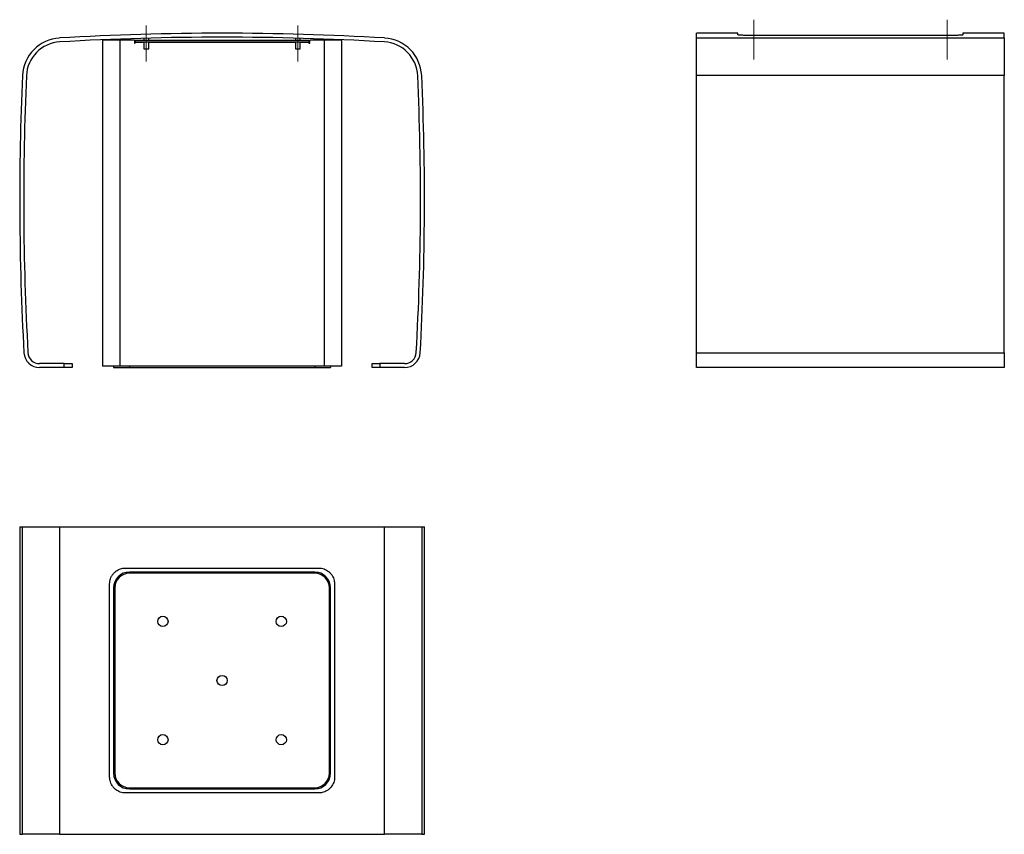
# Model space of a CAD drawing. Header units: millimetres. Extents: x 59 to 215, y 46 to 175.
import ezdxf

# ---------------------------------------------------------------- set-up
doc = ezdxf.new("R2010")
doc.units = ezdxf.units.MM
doc.linetypes.add('CENTERX2', pattern=[20.32, 12.7, -2.54, 2.54, -2.54])
doc.layers.add('FORMAT', color=7, linetype='Continuous')

msp = doc.modelspace()

# ---------------------------------------------------------------- linework, layer by layer
at = {"color": 7, "linetype": 'Continuous', "lineweight": 25}
for p, q in [((72, 171.87), (72, 120.25)), ((74.75, 171.87), (72, 171.87)), ((74.75, 171.87), (74.75, 120.25)), ((77.06, 171.87), (74.75, 171.87)), ((77.06, 171.87), (77.06, 171.44)), ((77.18, 171.87), (77.18, 171.62)), ((77.18, 171.87), (104.68, 171.87)), ((77.18, 171.62), (104.68, 171.62)), ((77.18, 171.62), (77.18, 171.56)), ((77.18, 171.44), (77.18, 171.56)), ((78.56, 172.2), (78.56, 171.87)), ((78.56, 171.62), (78.56, 170.5)), ((79.31, 171.87), (79.31, 172.22)), ((79.31, 170.5), (79.31, 171.62)), ((102.56, 172.22), (102.56, 171.87)), ((102.56, 171.62), (102.56, 170.5)), ((103.31, 171.87), (103.31, 172.2)), ((103.31, 170.5), (103.31, 171.62)), ((104.68, 171.87), (104.68, 171.62)), ((104.68, 171.56), (104.68, 171.62)), ((104.68, 171.56), (104.68, 171.44)), ((104.81, 171.44), (104.81, 171.87)), ((107.12, 171.87), (104.81, 171.87)), ((107.12, 171.87), (107.12, 120.25)), ((109.87, 171.87), (107.12, 171.87)), ((109.87, 171.87), (109.87, 120.25)), ((172.64, 173), (166.07, 173)), ((166.07, 172.24), (166.07, 173)), ((166.07, 172.24), (214.82, 172.24)), ((166.07, 166.28), (166.07, 172.24)), ((172.64, 172.73), (172.64, 173)), ((205.76, 172.63), (175.14, 172.63)), ((214.82, 173), (208.26, 173)), ((208.26, 173), (208.26, 172.73)), ((214.82, 172.24), (214.82, 173)), ((214.82, 172.24), (214.82, 166.28)), ((77.06, 171.44), (77.18, 171.44)), ((78.56, 170.5), (78.93, 170.5)), ((78.93, 170.5), (79.31, 170.5)), ((102.56, 170.5), (102.93, 170.5)), ((102.93, 170.5), (103.31, 170.5)), ((104.68, 171.44), (104.81, 171.44)), ((214.82, 166.28), (166.07, 166.28)), ((166.07, 122.37), (166.07, 166.28)), ((214.82, 122.37), (214.82, 166.28)), ((166.07, 122.37), (214.82, 122.37)), ((166.07, 120.01), (166.07, 122.37)), ((214.82, 122.37), (214.82, 120.01)), ((65.93, 120.63), (62.04, 120.63)), ((65.93, 120.01), (65.93, 120.63)), ((65.93, 120.63), (67.18, 120.63)), ((67.18, 120.63), (67.18, 120.01)), ((74.75, 120.25), (72, 120.25)), ((73.75, 120.25), (73.75, 120.01)), ((107.12, 120.25), (74.75, 120.25)), ((109.87, 120.25), (107.12, 120.25)), ((108.12, 120.25), (108.12, 120.01)), ((114.68, 120.01), (114.68, 120.63)), ((114.68, 120.63), (115.93, 120.63)), ((115.93, 120.63), (115.93, 120.01)), ((119.82, 120.63), (115.93, 120.63)), ((65.93, 120.01), (62.04, 120.01)), ((67.18, 120.01), (65.93, 120.01)), ((73.75, 120.01), (76.25, 120.01)), ((76.25, 120.01), (105.62, 120.01)), ((105.62, 120.01), (108.12, 120.01)), ((115.93, 120.01), (114.68, 120.01)), ((119.82, 120.01), (115.93, 120.01)), ((214.82, 120.01), (166.07, 120.01)), ((58.88, 94.79), (58.88, 46.04)), ((58.88, 94.79), (59.32, 94.79)), ((59.32, 46.04), (59.32, 94.79)), ((59.32, 94.79), (65.2, 94.79)), ((65.2, 94.79), (65.2, 46.04)), ((65.2, 94.79), (116.67, 94.79)), ((116.67, 46.04), (116.67, 94.79)), ((116.67, 94.79), (122.55, 94.79)), ((122.55, 94.79), (122.55, 46.04)), ((122.55, 94.79), (122.99, 94.79)), ((122.99, 46.04), (122.99, 94.79)), ((75.62, 88.23), (106.25, 88.23)), ((105.62, 87.6), (76.25, 87.6)), ((105.62, 87.42), (76.25, 87.42)), ((73.12, 55.1), (73.12, 85.73)), ((73.75, 85.1), (73.75, 55.73)), ((73.93, 85.1), (73.93, 55.73)), ((107.93, 55.73), (107.93, 85.1)), ((108.12, 55.73), (108.12, 85.1)), ((108.75, 85.73), (108.75, 55.1)), ((76.25, 53.42), (105.62, 53.42)), ((76.25, 53.23), (105.62, 53.23)), ((106.25, 52.6), (75.62, 52.6)), ((58.88, 46.04), (59.32, 46.04)), ((65.2, 46.04), (59.32, 46.04)), ((65.2, 46.04), (116.67, 46.04)), ((122.55, 46.04), (116.67, 46.04)), ((122.55, 46.04), (122.99, 46.04))]:
    msp.add_line(p, q, dxfattribs=at)
at = {"color": 8, "linetype": 'Continuous', "lineweight": 25}
for p, q in [((77.18, 171.56), (78.56, 171.56)), ((79.31, 171.56), (102.56, 171.56)), ((103.31, 171.56), (104.68, 171.56)), ((76.25, 120.25), (76.25, 120.01)), ((105.62, 120.25), (105.62, 120.01))]:
    msp.add_line(p, q, dxfattribs=at)
at = {"color": 7, "linetype": 'Continuous', "lineweight": 25}
for centre, radius in [((81.56, 79.79), 0.813), ((100.31, 79.79), 0.813), ((90.93, 70.42), 0.812), ((81.56, 61.04), 0.812), ((100.31, 61.04), 0.812)]:
    msp.add_circle(centre, radius, dxfattribs=at)
for centre, radius, start, end in [((65.56, 166), 6.25, 93.3725, 177.4172), ((65.56, 166), 5.63, 93.3725, 177.4172), ((90.93, -264.5), 437.5, 86.6275, 93.3725), ((90.93, -264.5), 436.87, 86.6275, 93.3725), ((116.3, 166), 5.63, 2.5828, 86.6275), ((116.3, 166), 6.25, 2.5828, 86.6275), ((496.38, 146.57), 437.5, 177.4172, 183.171), ((496.38, 146.57), 436.87, 177.4172, 183.171), ((-314.51, 146.57), 436.87, 356.829, 2.5828), ((-314.51, 146.57), 437.5, 356.829, 2.5828), ((62.04, 122.51), 2.5, 183.171, 270), ((62.04, 122.51), 1.88, 183.171, 270), ((119.82, 122.51), 1.88, 270, 356.829), ((119.82, 122.51), 2.5, 270, 356.829), ((76.25, 85.1), 2.5, 90, 180), ((76.25, 85.1), 2.31, 90, 180), ((105.62, 85.1), 2.5, 0, 90), ((105.62, 85.1), 2.31, 0, 90), ((76.25, 55.73), 2.5, 180, 270), ((76.25, 55.73), 2.31, 180, 270), ((105.62, 55.73), 2.31, 270, 0), ((105.62, 55.73), 2.5, 270, 0)]:
    msp.add_arc(centre, radius, start, end, dxfattribs=at)
for points, knots in [([(175.14, 172.63), (174.99, 172.64), (174.71, 172.64), (174.3, 172.64), (173.92, 172.65), (173.57, 172.66), (173.26, 172.67), (173.01, 172.68), (172.81, 172.69), (172.67, 172.71), (172.65, 172.72), (172.64, 172.73)], [0, 0, 0, 0, 0.107299, 0.214598, 0.321895, 0.429192, 0.536531, 0.643872, 0.751293, 0.858715, 1, 1, 1, 1]), ([(208.26, 172.73), (208.25, 172.72), (208.24, 172.71), (208.13, 172.7), (207.96, 172.69), (207.72, 172.67), (207.43, 172.66), (207.09, 172.65), (206.71, 172.64), (206.27, 172.64), (205.94, 172.64), (205.76, 172.63)], [0, 0, 0, 0, 0.10749, 0.21498, 0.32247, 0.429961, 0.537431, 0.6449, 0.7523, 0.859699, 1, 1, 1, 1]), ([(73.12, 85.73), (73.13, 85.87), (73.14, 86.15), (73.25, 86.56), (73.42, 86.94), (73.66, 87.3), (73.95, 87.6), (74.29, 87.86), (74.66, 88.05), (75.11, 88.2), (75.44, 88.22), (75.62, 88.23)], [0, 0, 0, 0, 0.107299, 0.214598, 0.321895, 0.429192, 0.536531, 0.643872, 0.751293, 0.858715, 1, 1, 1, 1]), ([(106.25, 88.23), (106.39, 88.22), (106.67, 88.21), (107.08, 88.1), (107.46, 87.92), (107.82, 87.69), (108.12, 87.4), (108.38, 87.06), (108.57, 86.68), (108.71, 86.24), (108.73, 85.91), (108.75, 85.73)], [0, 0, 0, 0, 0.10749, 0.21498, 0.32247, 0.429961, 0.537431, 0.6449, 0.7523, 0.859699, 1, 1, 1, 1]), ([(75.62, 52.6), (75.48, 52.61), (75.2, 52.62), (74.79, 52.73), (74.4, 52.91), (74.05, 53.14), (73.74, 53.43), (73.49, 53.77), (73.3, 54.15), (73.15, 54.59), (73.13, 54.92), (73.12, 55.1)], [0, 0, 0, 0, 0.10749, 0.21498, 0.32247, 0.429961, 0.537431, 0.6449, 0.7523, 0.859699, 1, 1, 1, 1]), ([(108.75, 55.1), (108.74, 54.96), (108.73, 54.68), (108.62, 54.27), (108.44, 53.89), (108.21, 53.53), (107.92, 53.23), (107.58, 52.97), (107.2, 52.78), (106.76, 52.64), (106.43, 52.61), (106.25, 52.6)], [0, 0, 0, 0, 0.107299, 0.214598, 0.321895, 0.429192, 0.536531, 0.643872, 0.751293, 0.858715, 1, 1, 1, 1])]:
    msp.add_open_spline(points, degree=3, knots=knots, dxfattribs=at)
at = {"layer": 'FORMAT', "color": 7, "linetype": 'CENTERX2', "lineweight": 18}
for p, q in [((175.14, 175.14), (175.14, 168.82)), ((205.76, 175.14), (205.76, 168.82)), ((78.93, 174.21), (78.93, 168.5)), ((102.93, 174.21), (102.93, 168.5))]:
    msp.add_line(p, q, dxfattribs=at)

doc.saveas('drawing.dxf')
